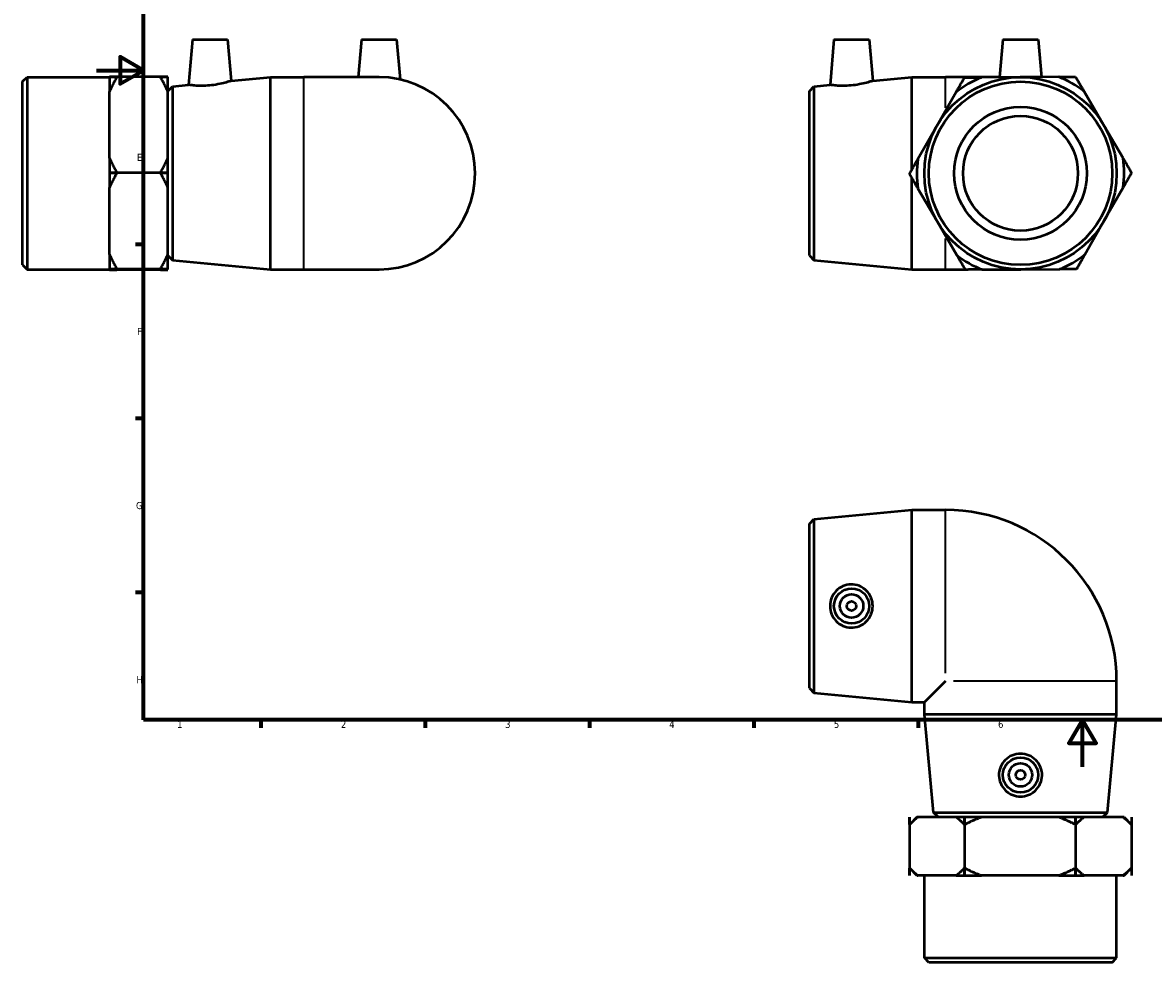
# Model space of a CAD drawing. Header units: millimetres. Extents: x -32 to 901, y -125 to 643.
# Tile 1 of 4: x -32 to 451, y -83 to 317. Entities that reach past the tile are written whole.
import ezdxf

# ---------------------------------------------------------------- set-up
doc = ezdxf.new("R2010")
doc.units = ezdxf.units.MM
for name, color, linetype, lineweight in [('Border (ANSI)', 7, 'Continuous', 70), ('Visible (ANSI)', 7, 'Continuous', 50), ('Visible Narrow (ANSI)', 7, 'Continuous', 35)]:
    doc.layers.add(name, color=color, linetype=linetype, lineweight=lineweight)
doc.styles.add('Note Text (ANSI)', font='tahoma.ttf')

# ---------------------------------------------------------------- blocks, each defined once
blk = doc.blocks.new('Borders Default Border')
at = {"layer": 'Border (ANSI)'}
for p, q in [((20, 222.75), (16.55, 222.75)), ((20, 148.5), (16.55, 148.5)), ((20, 74.25), (16.55, 74.25)), ((70.08, 20), (70.08, 16.55)), ((140.17, 20), (140.17, 16.55)), ((210.25, 20), (210.25, 16.55)), ((280.33, 20), (280.33, 16.55)), ((350.42, 20), (350.42, 16.55))]:
    blk.add_line(p, q, dxfattribs=at)
at = {"layer": 'Border (ANSI)', "flags": 128}
for points in [[(20, 20), (20, 574), (821, 574), (821, 20), (20, 20)], [(0, 297), (20, 297), (10, 302.77), (10, 291.23), (20, 297)], [(420.5, 0), (420.5, 20), (414.73, 10), (426.27, 10), (420.5, 20)]]:
    blk.add_lwpolyline(points, dxfattribs=at)
at = {"layer": 'Border (ANSI)', "color": 230, "true_color": 0xff0080, "char_height": 3.05, "attachment_point": 7, "style": 'Note Text (ANSI)'}
for s, insert in [('E', (17.21, 258.35)), ('F', (17.29, 184.1)), ('G', (16.81, 109.79)), ('H', (16.97, 35.6)), ('1', (34.35, 16.55)), ('2', (104.2, 16.55)), ('3', (174.26, 16.49)), ('4', (244.23, 16.55)), ('5', (314.48, 16.49)), ('6', (384.49, 16.49))]:
    blk.add_mtext(s, dxfattribs=dict(at, insert=insert))

msp = doc.modelspace()

# ---------------------------------------------------------------- linework, layer by layer
at = {"layer": 'Visible (ANSI)'}
for p, q in [((40.909, 310.086), (39.222, 290.809)), ((40.909, 310.086), (55.909, 310.086)), ((55.909, 310.086), (57.445, 292.52)), ((112.959, 310.086), (111.559, 294.086)), ((112.959, 310.086), (127.959, 310.086)), ((127.959, 310.086), (129.446, 293.089)), ((314.51, 310.086), (312.823, 290.809)), ((314.51, 310.086), (329.51, 310.086)), ((329.51, 310.086), (331.047, 292.52)), ((386.56, 310.086), (385.156, 294.045)), ((386.56, 310.086), (401.56, 310.086)), ((401.56, 310.086), (402.956, 294.128)), ((30.359, 294.196), (5.559, 294.196)), ((5.559, 294.195), (5.559, 294.196)), ((5.559, 294.195), (8.709, 294.195)), ((27.209, 294.195), (30.359, 294.195)), ((30.359, 294.195), (30.359, 294.196)), ((417.539, 294.196), (417.538, 294.196)), ((417.54, 294.195), (417.539, 294.196)), ((-31.541, 292.196), (-29.651, 294.086)), ((-31.541, 213.976), (-31.541, 292.196)), ((-29.651, 294.086), (-29.651, 212.086)), ((-29.651, 294.086), (5.559, 294.086)), ((5.559, 294.163), (5.559, 287.995)), ((30.359, 287.995), (30.359, 294.163)), ((30.459, 288.096), (32.34, 290.163)), ((32.34, 290.163), (39.222, 290.809)), ((32.34, 290.163), (32.34, 216.01)), ((57.445, 292.52), (74.125, 294.086)), ((74.125, 212.086), (74.125, 294.086)), ((74.125, 294.086), (88.459, 294.086)), ((120.459, 294.086), (88.459, 294.086)), ((304.06, 288.096), (305.941, 290.163)), ((305.941, 290.163), (312.823, 290.809)), ((305.941, 290.163), (305.941, 216.01)), ((331.047, 292.52), (347.726, 294.086)), ((347.726, 254.632), (347.726, 294.086)), ((347.726, 294.086), (362.06, 294.086)), ((385.16, 294.086), (362.06, 294.086)), ((370.198, 293.975), (370.197, 293.975)), ((370.197, 293.975), (370.197, 293.974)), ((393.868, 294.086), (377.377, 294.009)), ((410.359, 294.163), (393.868, 294.086)), ((5.559, 273.752), (5.559, 287.995)), ((30.359, 259.509), (30.359, 287.995)), ((30.359, 284.586), (30.459, 284.586)), ((30.459, 218.076), (30.459, 288.096)), ((304.06, 218.076), (304.06, 288.096)), ((366.636, 287.74), (358.457, 273.42)), ((429.471, 273.752), (421.159, 287.995)), ((5.559, 259.509), (5.559, 273.752)), ((358.457, 273.42), (350.279, 259.1)), ((437.783, 259.509), (429.471, 273.752)), ((5.559, 259.509), (5.559, 253.308)), ((30.359, 253.308), (30.359, 259.509)), ((8.709, 253.308), (5.559, 253.308)), ((5.559, 253.307), (5.559, 253.308)), ((5.559, 253.306), (5.559, 253.307)), ((30.359, 253.307), (5.559, 253.307)), ((5.559, 253.306), (8.709, 253.306)), ((5.559, 253.306), (5.559, 247.072)), ((30.359, 253.308), (27.209, 253.308)), ((27.209, 253.306), (30.359, 253.306)), ((30.359, 253.307), (30.359, 253.308)), ((30.359, 253.306), (30.359, 253.307)), ((30.359, 247.072), (30.359, 253.306)), ((346.718, 252.866), (346.717, 252.865)), ((346.717, 252.865), (346.718, 252.864)), ((347.726, 212.086), (347.726, 251.136)), ((441.402, 253.307), (441.401, 253.308)), ((441.401, 253.306), (441.402, 253.307)), ((5.559, 232.752), (5.559, 247.072)), ((30.359, 218.432), (30.359, 247.072)), ((350.337, 246.664), (358.649, 232.421)), ((429.662, 232.752), (437.841, 247.072)), ((5.559, 218.432), (5.559, 232.752)), ((358.649, 232.421), (366.961, 218.178)), ((421.483, 218.432), (429.662, 232.752)), ((5.559, 218.432), (5.559, 212.198)), ((30.359, 221.586), (30.459, 221.586)), ((30.359, 212.198), (30.359, 218.432)), ((30.459, 218.076), (32.34, 216.01)), ((304.06, 218.076), (305.941, 216.01)), ((-31.541, 213.976), (-29.651, 212.086)), ((32.34, 216.01), (74.125, 212.086)), ((305.941, 216.01), (347.726, 212.086)), ((-29.651, 212.086), (5.559, 212.086)), ((8.709, 212.198), (5.559, 212.198)), ((5.559, 212.197), (5.559, 212.198)), ((5.559, 212.197), (5.559, 212.164)), ((30.359, 212.197), (5.559, 212.197)), ((5.559, 212.087), (5.559, 212.164)), ((5.559, 212.01), (5.559, 212.087)), ((5.559, 211.977), (8.614, 211.977)), ((5.559, 211.976), (5.559, 211.977)), ((8.709, 211.976), (5.559, 211.976)), ((27.209, 211.976), (8.709, 211.976)), ((30.359, 212.198), (27.209, 212.198)), ((30.359, 211.976), (27.209, 211.976)), ((27.303, 211.977), (30.359, 211.977)), ((30.359, 212.197), (30.359, 212.198)), ((30.359, 212.164), (30.359, 212.197)), ((30.359, 212.01), (30.359, 212.164)), ((30.359, 211.977), (30.359, 211.976)), ((74.125, 212.086), (88.459, 212.086)), ((88.459, 212.086), (120.459, 212.086)), ((347.726, 212.086), (362.06, 212.086)), ((362.06, 212.086), (370.516, 212.086)), ((370.579, 211.977), (370.58, 211.976)), ((370.58, 211.976), (370.581, 211.976)), ((377.76, 212.01), (394.251, 212.087)), ((394.251, 212.087), (410.742, 212.164)), ((417.921, 212.197), (417.922, 212.197)), ((417.922, 212.197), (417.923, 212.198)), ((305.941, 105.605), (347.726, 109.529)), ((347.726, 27.529), (347.726, 109.529)), ((347.726, 109.529), (362.06, 109.529)), ((304.06, 103.539), (305.941, 105.605)), ((304.06, 33.519), (304.06, 103.539)), ((305.941, 105.605), (305.941, 31.452)), ((362.06, 36.529), (353.06, 27.529)), ((435.06, 22.195), (435.06, 36.529)), ((304.06, 33.519), (305.941, 31.452)), ((305.941, 31.452), (347.726, 27.529)), ((347.726, 27.529), (353.06, 27.529)), ((353.06, 22.195), (353.06, 27.529)), ((435.06, 22.195), (353.06, 22.195)), ((356.983, -19.589), (353.06, 22.195)), ((431.136, -19.589), (435.06, 22.195)), ((346.717, -21.571), (346.717, -46.371)), ((346.718, -21.571), (346.717, -21.571)), ((346.718, -24.721), (346.718, -21.571)), ((349.867, -21.571), (346.844, -24.595)), ((350.279, -21.571), (349.867, -21.571)), ((366.636, -21.571), (350.279, -21.571)), ((356.983, -19.589), (431.136, -19.589)), ((359.05, -21.471), (356.983, -19.589)), ((429.07, -21.471), (359.05, -21.471)), ((362.56, -21.571), (362.56, -21.471)), ((370.197, -21.571), (366.636, -21.571)), ((370.197, -21.571), (370.197, -24.721)), ((370.197, -21.571), (370.197, -46.371)), ((370.197, -21.571), (370.197, -21.571)), ((370.198, -21.571), (370.197, -21.571)), ((370.198, -24.721), (370.198, -21.571)), ((377.377, -21.571), (370.198, -21.571)), ((410.359, -21.571), (377.377, -21.571)), ((417.538, -21.571), (410.359, -21.571)), ((417.538, -21.571), (417.538, -24.721)), ((417.539, -21.571), (417.538, -21.571)), ((417.54, -21.571), (417.539, -21.571)), ((417.539, -21.571), (417.539, -46.371)), ((417.54, -24.721), (417.54, -21.571)), ((421.159, -21.571), (417.54, -21.571)), ((437.783, -21.571), (421.159, -21.571)), ((425.56, -21.571), (425.56, -21.471)), ((429.07, -21.471), (431.136, -19.589)), ((438.252, -21.571), (437.783, -21.571)), ((438.252, -21.571), (441.276, -24.595)), ((441.401, -21.571), (441.401, -24.721)), ((441.402, -21.571), (441.401, -21.571)), ((441.402, -21.571), (441.402, -46.371)), ((346.718, -46.371), (346.718, -43.221)), ((349.867, -46.371), (346.844, -43.347)), ((370.197, -43.221), (370.197, -46.371)), ((370.198, -46.371), (370.198, -43.221)), ((417.538, -43.221), (417.538, -46.371)), ((417.54, -46.371), (417.54, -43.221)), ((438.252, -46.371), (441.276, -43.347)), ((441.401, -43.221), (441.401, -46.371)), ((346.718, -46.371), (346.717, -46.371)), ((349.867, -46.371), (350.279, -46.371)), ((358.457, -46.371), (350.279, -46.371)), ((353.06, -81.581), (353.06, -46.371)), ((366.636, -46.371), (358.457, -46.371)), ((366.636, -46.371), (370.197, -46.371)), ((370.198, -46.371), (370.197, -46.371)), ((370.197, -46.371), (370.197, -46.371)), ((370.198, -46.371), (377.377, -46.371)), ((393.868, -46.371), (377.377, -46.371)), ((410.359, -46.371), (393.868, -46.371)), ((410.359, -46.371), (417.538, -46.371)), ((417.539, -46.371), (417.538, -46.371)), ((417.54, -46.371), (417.539, -46.371)), ((417.54, -46.371), (421.159, -46.371)), ((429.471, -46.371), (421.159, -46.371)), ((437.783, -46.371), (429.471, -46.371)), ((435.06, -81.581), (435.06, -46.371)), ((437.783, -46.371), (438.252, -46.371)), ((441.402, -46.371), (441.401, -46.371)), ((353.06, -81.581), (435.06, -81.581)), ((354.95, -83.471), (353.06, -81.581)), ((433.17, -83.471), (435.06, -81.581)), ((433.17, -83.471), (354.95, -83.471))]:
    msp.add_line(p, q, dxfattribs=at)
for centre, radius in [((394.06, 253.086), 41), ((394.06, 253.086), 39.11), ((394.06, 253.086), 28.328), ((394.06, 253.086), 24.5), ((322.01, 68.529), 7.5), ((322.01, 68.529), 5), ((322.01, 68.529), 2), ((394.06, -3.521), 7.5), ((394.06, -3.521), 5), ((394.06, -3.521), 2)]:
    msp.add_circle(centre, radius, dxfattribs=at)
for centre, radius, start, end in [((394.06, 253.086), 47.342, 60.26644, 60.2686), ((120.459, 253.086), 41, 270, 90), ((394.06, 253.086), 44.192, 112.1784, 128.35664), ((394.06, 253.086), 47.342, 120.26644, 120.2686), ((394.06, 253.086), 44.192, 52.1784, 68.35664), ((394.06, 253.086), 44.192, 172.1784, 188.35664), ((394.06, 253.086), 44.192, 352.1784, 8.35664), ((394.06, 253.086), 47.342, 180.26644, 180.2686), ((394.06, 253.086), 47.342, 0.26644, 0.2686), ((394.06, 253.086), 44.192, 232.1784, 248.35664), ((394.06, 253.086), 44.192, 292.1784, 308.35664), ((394.06, 253.086), 47.342, 240.26644, 240.2686), ((394.06, 253.086), 47.342, 300.26644, 300.2686), ((362.06, 36.529), 73, 0, 90)]:
    msp.add_arc(centre, radius, start, end, dxfattribs=at)
for points, weights in [([(8.709, 294.195), (6.852, 290.988), (5.559, 287.995)], [1, 1.00309019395, 1]), ([(5.559, 294.163), (6.819, 294.179), (8.614, 294.195)], [1, 1.00301134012, 1.00015368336]), ([(30.359, 287.995), (29.065, 290.988), (27.209, 294.195)], [1, 1.00309019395, 1]), ([(27.303, 294.195), (29.098, 294.179), (30.359, 294.163)], [1.00015368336, 1.00301134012, 1]), ([(410.359, 294.163), (413.825, 294.179), (417.538, 294.196)], [1, 1.00309019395, 1]), ([(417.54, 294.195), (419.411, 290.988), (421.159, 287.995)], [1, 1.00309019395, 1]), ([(366.636, 287.74), (368.355, 290.75), (370.197, 293.974)], [1, 1.00309019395, 1]), ([(370.198, 293.975), (373.911, 293.993), (377.377, 294.009)], [1, 1.00309019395, 1]), ([(5.559, 259.509), (6.852, 256.515), (8.709, 253.308)], [1, 1.00309019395, 1]), ([(27.209, 253.308), (29.065, 256.515), (30.359, 259.509)], [1, 1.00309019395, 1]), ([(346.718, 252.866), (348.56, 256.09), (350.279, 259.1)], [1, 1.00309019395, 1]), ([(437.783, 259.509), (439.53, 256.515), (441.401, 253.308)], [1, 1.00309019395, 1]), ([(8.709, 253.306), (6.852, 250.082), (5.559, 247.072)], [1, 1.00309019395, 1]), ([(30.359, 247.072), (29.065, 250.082), (27.209, 253.306)], [1, 1.00309019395, 1]), ([(350.337, 246.664), (348.59, 249.657), (346.718, 252.864)], [1, 1.00309019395, 1]), ([(441.401, 253.306), (439.56, 250.082), (437.841, 247.072)], [1, 1.00309019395, 1]), ([(5.559, 218.432), (6.852, 215.422), (8.709, 212.198)], [1, 1.00309019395, 1]), ([(27.209, 212.198), (29.065, 215.422), (30.359, 218.432)], [1, 1.00309019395, 1]), ([(370.579, 211.977), (368.708, 215.184), (366.961, 218.178)], [1, 1.00309019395, 1]), ([(421.483, 218.432), (419.764, 215.422), (417.923, 212.198)], [1, 1.00309019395, 1]), ([(8.709, 212.197), (6.852, 212.18), (5.559, 212.164)], [1, 1.00309019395, 1]), ([(5.559, 212.01), (6.852, 211.993), (8.709, 211.976)], [1, 1.00309019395, 1]), ([(30.359, 212.164), (29.065, 212.18), (27.209, 212.197)], [1, 1.00309019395, 1]), ([(27.209, 211.976), (29.065, 211.993), (30.359, 212.01)], [1, 1.00309019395, 1]), ([(377.76, 212.01), (374.294, 211.993), (370.581, 211.976)], [1, 1.00309019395, 1]), ([(417.921, 212.197), (414.208, 212.18), (410.742, 212.164)], [1, 1.00309019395, 1]), ([(350.279, -21.571), (348.56, -22.865), (346.718, -24.721)], [1, 1.00309019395, 1]), ([(370.197, -24.721), (368.355, -22.865), (366.636, -21.571)], [1, 1.00309019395, 1]), ([(377.377, -21.571), (373.911, -22.865), (370.198, -24.721)], [1, 1.00309019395, 1]), ([(417.538, -24.721), (413.825, -22.865), (410.359, -21.571)], [1, 1.00309019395, 1]), ([(421.159, -21.571), (419.411, -22.865), (417.54, -24.721)], [1, 1.00309019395, 1]), ([(441.401, -24.721), (439.53, -22.865), (437.783, -21.571)], [1, 1.00309019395, 1]), ([(441.276, -24.595), (441.338, -24.658), (441.401, -24.721)], [1.00020346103, 1.00010532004, 1]), ([(346.718, -43.221), (348.56, -45.078), (350.279, -46.371)], [1, 1.00309019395, 1]), ([(366.636, -46.371), (368.355, -45.078), (370.197, -43.221)], [1, 1.00309019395, 1]), ([(370.198, -43.221), (373.911, -45.078), (377.377, -46.371)], [1, 1.00309019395, 1]), ([(410.359, -46.371), (413.825, -45.078), (417.538, -43.221)], [1, 1.00309019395, 1]), ([(417.54, -43.221), (419.411, -45.078), (421.159, -46.371)], [1, 1.00309019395, 1]), ([(437.783, -46.371), (439.53, -45.078), (441.401, -43.221)], [1, 1.00309019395, 1]), ([(441.401, -43.221), (441.338, -43.285), (441.276, -43.347)], [1, 1.00010532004, 1.00020346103])]:
    msp.add_rational_spline(points, weights, degree=2, dxfattribs=at)
for points, knots in [([(48.129, 290.53), (47.002, 290.427), (45.802, 290.375), (43.603, 290.382), (42.603, 290.438), (41.028, 290.568), (40.346, 290.651), (39.443, 290.773), (39.222, 290.809), (39.222, 290.809)], [0, 0, 0, 0, 0.3395413, 0.3395413, 0.6790826, 0.6790826, 1.0204711, 1.0204711, 1.3618597, 1.3618597, 1.3618597, 1.3618597]), ([(57.445, 292.52), (57.445, 292.52), (57.211, 292.441), (56.269, 292.146), (55.562, 291.933), (53.923, 291.499), (52.875, 291.248), (50.571, 290.816), (49.314, 290.638), (48.129, 290.53)], [4.1400627, 4.1400627, 4.1400627, 4.1400627, 4.4910443, 4.4910443, 4.842026, 4.842026, 5.199216, 5.199216, 5.556406, 5.556406, 5.556406, 5.556406]), ([(321.73, 290.53), (320.603, 290.427), (319.403, 290.375), (317.204, 290.382), (316.205, 290.438), (314.629, 290.568), (313.948, 290.651), (313.044, 290.773), (312.823, 290.809), (312.823, 290.809)], [0, 0, 0, 0, 0.3395413, 0.3395413, 0.6790826, 0.6790826, 1.0204711, 1.0204711, 1.3618597, 1.3618597, 1.3618597, 1.3618597]), ([(331.047, 292.52), (331.047, 292.52), (330.812, 292.441), (329.87, 292.146), (329.163, 291.933), (327.524, 291.499), (326.477, 291.248), (324.173, 290.816), (322.915, 290.638), (321.73, 290.53)], [4.1400627, 4.1400627, 4.1400627, 4.1400627, 4.4910443, 4.4910443, 4.842026, 4.842026, 5.199216, 5.199216, 5.556406, 5.556406, 5.556406, 5.556406]), ([(321.73, 59.322), (320.603, 59.347), (319.403, 59.599), (317.204, 60.565), (316.205, 61.278), (314.629, 62.907), (313.948, 63.934), (313.044, 66.176), (312.823, 67.391), (312.823, 69.667), (313.044, 70.882), (313.948, 73.123), (314.629, 74.15), (316.205, 75.779), (317.204, 76.493), (319.403, 77.458), (320.603, 77.71), (322.915, 77.762), (324.173, 77.543), (326.477, 76.608), (327.524, 75.894), (329.163, 74.251), (329.87, 73.218), (330.812, 70.942), (331.047, 69.699), (331.047, 67.359), (330.812, 66.116), (329.87, 63.84), (329.163, 62.806), (327.524, 61.164), (326.477, 60.449), (324.173, 59.515), (322.915, 59.296), (321.73, 59.322)], [0, 0, 0, 0, 0.3395413, 0.3395413, 0.6790826, 0.6790826, 1.0204711, 1.0204711, 1.3618597, 1.3618597, 1.7032482, 1.7032482, 2.0446368, 2.0446368, 2.3841781, 2.3841781, 2.7237193, 2.7237193, 3.0809093, 3.0809093, 3.4380993, 3.4380993, 3.789081, 3.789081, 4.1400627, 4.1400627, 4.4910443, 4.4910443, 4.842026, 4.842026, 5.199216, 5.199216, 5.556406, 5.556406, 5.556406, 5.556406]), ([(403.266, -3.801), (403.241, -4.928), (402.989, -6.128), (402.024, -8.327), (401.31, -9.326), (399.681, -10.902), (398.654, -11.583), (396.412, -12.486), (395.198, -12.708), (392.922, -12.708), (391.707, -12.486), (389.465, -11.583), (388.438, -10.902), (386.809, -9.326), (386.096, -8.327), (385.13, -6.128), (384.878, -4.928), (384.826, -2.616), (385.046, -1.358), (385.98, 0.946), (386.694, 1.993), (388.337, 3.632), (389.371, 4.339), (391.647, 5.281), (392.89, 5.516), (395.23, 5.516), (396.472, 5.281), (398.748, 4.339), (399.782, 3.632), (401.425, 1.993), (402.139, 0.946), (403.073, -1.358), (403.293, -2.616), (403.266, -3.801)], [0, 0, 0, 0, 0.3395413, 0.3395413, 0.6790826, 0.6790826, 1.0204711, 1.0204711, 1.3618597, 1.3618597, 1.7032482, 1.7032482, 2.0446368, 2.0446368, 2.3841781, 2.3841781, 2.7237193, 2.7237193, 3.0809093, 3.0809093, 3.4380993, 3.4380993, 3.789081, 3.789081, 4.1400627, 4.1400627, 4.4910443, 4.4910443, 4.842026, 4.842026, 5.199216, 5.199216, 5.556406, 5.556406, 5.556406, 5.556406])]:
    msp.add_open_spline(points, degree=3, knots=knots, dxfattribs=at)
at = {"layer": 'Visible Narrow (ANSI)'}
for p, q in [((88.459, 212.591), (88.459, 293.581)), ((362.06, 281.048), (362.06, 294.048)), ((362.06, 212.125), (362.06, 225.244)), ((362.06, 39.925), (362.06, 109.217)), ((434.748, 36.529), (365.455, 36.529))]:
    msp.add_line(p, q, dxfattribs=at)

# ---------------------------------------------------------------- block references
msp.add_blockref('Borders Default Border', (0, 0))

doc.saveas('drawing.dxf')
